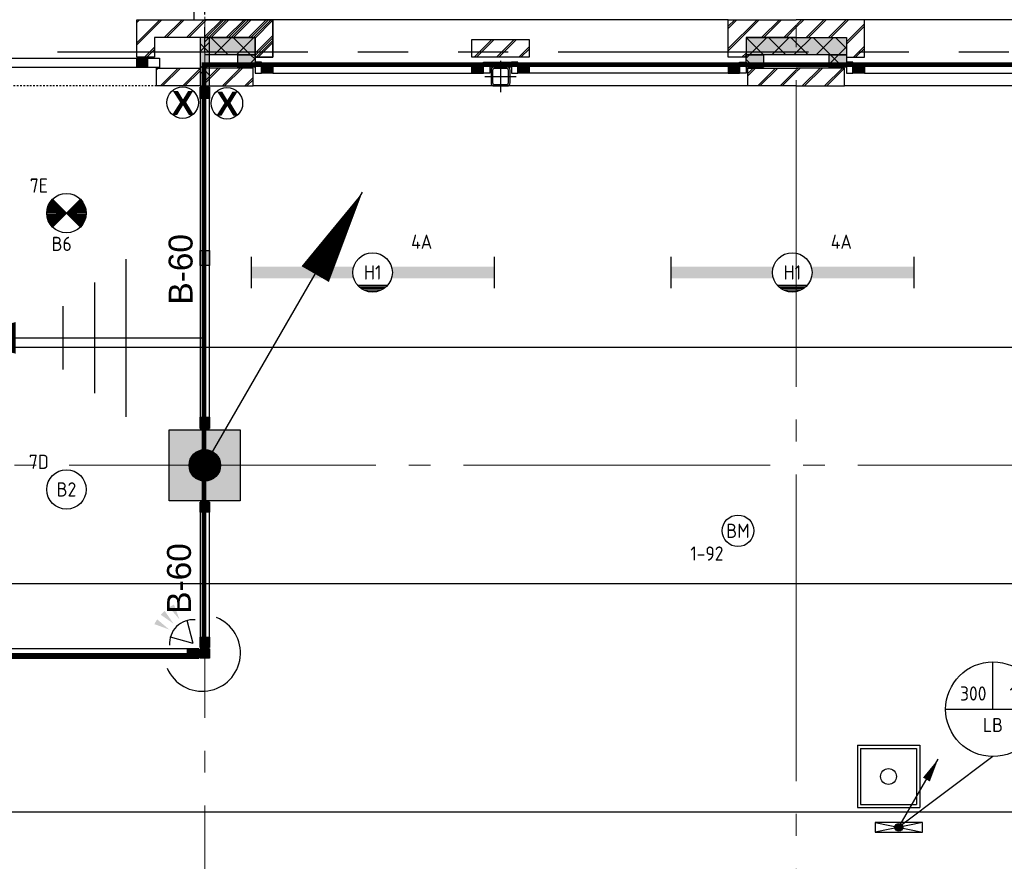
# Model space of a CAD drawing. Header units: millimetres. Extents: x -38031 to 123247, y -16330 to 129979.
# Tile 135 of 235: x 53186 to 59429, y 20565 to 25900. Entities that reach past the tile are written whole.
import ezdxf
from ezdxf.enums import TextEntityAlignment as Align

# ---------------------------------------------------------------- set-up
doc = ezdxf.new("R2010")
doc.units = ezdxf.units.MM
doc.header["$LTSCALE"] = 50
for name, pattern in [('HIDDEN', [9.525, 6.35, -3.175]), ('HIDDEN2', [4.7625, 3.175, -1.5875]), ('PHANTOM', [63.5, 31.75, -6.35, 6.35, -6.35, 6.35, -6.35]), ('STYLE_01', [0.41664, 0.20828, -0.20836]), ('STYLE_11', [5, 3.888855, -0.416718, 0.277786, -0.416641])]:
    doc.linetypes.add(name, pattern=pattern)
for name, color, linetype in [('AL$1A---_ALGEMEEN', 8, 'Continuous'), ('AM$1A---_ARCERING', 8, 'Continuous'), ('AT$1A---_TEKST100', 8, 'Continuous'), ('BOUWKUNDIG', 8, 'Continuous'), ('brandscheiding', 5, 'HIDDEN'), ('EB6511--_ATTRIB', 2, 'Continuous'), ('EL6121--', 3, 'Continuous'), ('EL6131--_KG', 3, 'Continuous'), ('EL6131--_LB', 3, 'Continuous'), ('EL6311--', 3, 'Continuous'), ('EL6311--NV', 7, 'Continuous'), ('EL6511--', 3, 'Continuous'), ('EL6521--', 3, 'Continuous'), ('EM6131--', 1, 'Continuous'), ('Kastenscheiding', 4, 'PHANTOM'), ('versterkte strook', 7, 'Continuous'), ('Vloerdoos verdieping', 51, 'Continuous')]:
    doc.layers.add(name, color=color, linetype=linetype)
doc.layers.add('stramien', color=1, linetype='STYLE_11', lineweight=15)
doc.styles.add('Arial', font='ARIAL.TTF')
doc.styles.add('Arial (bold)', font='ARIALBD.TTF')
doc.styles.add('BURO-018', font='iso.shx', dxfattribs={"height": 90})
pattern_1 = [(135, (0, 0), (70.7107, 70.7107), []), (45, (299.34, -299.34), (70.7107, -70.7107), [])]
pattern_2 = [(45, (0, 0), (70.7107, -70.7107), []), (45, (7.07, -7.07), (70.7107, -70.7107), [])]
pattern_3 = [(45, (-987936.49, -175784.82), (70.710678, -70.710678), []), (45, (-987929.42, -175791.89), (70.710678, -70.710678), [])]

# ---------------------------------------------------------------- blocks, each defined once
blk = doc.blocks.new('E00060')
at = {"color": 0, "linetype": 'Continuous'}
for q in [(-1.5, 3.6), (1.5, 3.6)]:
    blk.add_line((0, 1), q, dxfattribs=at)
blk.add_arc((0, 1), 3, 40.5288, 139.4712, dxfattribs=at)
for points in [[(-1.76, 6.21), (-1.08, 6.39), (-0.91, 4.38)], [(-0.35, 6.49), (0.35, 6.49), (0, 4.5)], [(1.08, 6.39), (1.76, 6.21), (0.91, 4.38)]]:
    blk.add_solid(points, dxfattribs=at)
at = {"color": 0, "linetype": 'Continuous', "style": 'BURO-018'}
for tag, p in [('E_TEXT1', (0, 9)), ('E_TEXT2', (5, 4))]:
    blk.add_attdef(tag, text='', height=1.8, dxfattribs=at).set_placement(p, align=Align.MIDDLE)
at = {"color": 0, "linetype": 'Continuous', "style": 'BURO-018', "flags": 1}
blk.add_attdef('E_MATCODE', text='', height=1.8, dxfattribs=at).set_placement((0, 0), align=Align.MIDDLE)
blk = doc.blocks.new('1115B6WD')
at = {"color": 0, "linetype": 'Continuous'}
for p, q in [((1.88, -1.65), (-1.88, -1.65)), ((1.68, -1.85), (-1.68, -1.85)), ((1.43, -2.05), (-1.43, -2.05)), ((1.09, -2.25), (-1.09, -2.25)), ((0.5, -2.45), (-0.5, -2.45))]:
    blk.add_line(p, q, dxfattribs=at)
blk = doc.blocks.new('1115B61540-WD2')
at = {"color": 0}
for p, q in [((-15.4, 2), (-15.4, -2)), ((15.4, 2), (15.4, -2))]:
    blk.add_line(p, q, dxfattribs=at)
at = {"color": 0, "linetype": 'Continuous'}
blk.add_circle((0, 0), 2.5, dxfattribs=at)
at = {"color": 0}
for points in [[(-2.5, 0.75), (-15.4, 0.75), (-2.5, -0.75), (-15.4, -0.75)], [(2.5, 0.75), (15.4, 0.75), (2.5, -0.75), (15.4, -0.75)]]:
    blk.add_solid(points, dxfattribs=at)
at = {"color": 0, "zscale": 100}
blk.add_blockref('1115B6WD', (0, 0), dxfattribs=at)
at = {"color": 0, "linetype": 'Continuous', "style": 'BURO-018'}
for tag, p in [('E_GKAST', (0, 8)), ('E_GROEP', (0, 5)), ('E_SGROEP', (4.5, 5)), ('E_ARMCODE', (0, 0)), ('E_SLET', (4.5, -3))]:
    blk.add_attdef(tag, text='', height=1.8, dxfattribs=at).set_placement(p, align=Align.MIDDLE)
blk = doc.blocks.new('1115B3A')
at = {"color": 0, "linetype": 'Continuous'}
blk.add_circle((0, 0), 2.5, dxfattribs=at)
at = {"color": 0, "linetype": 'Continuous', "style": 'BURO-018'}
for tag, p in [('E_GKAST', (0, 8)), ('E_GROEP', (0, 5)), ('E_SGROEP', (4.5, 5)), ('E_ARMCODE', (0, 0)), ('E_SLET', (4.5, -1))]:
    blk.add_attdef(tag, text='', height=1.8, dxfattribs=at).set_placement(p, align=Align.MIDDLE)
blk = doc.blocks.new('E00018')
at = {"color": 0, "linetype": 'Continuous'}
for p, q in [((-1.77, -1.77), (1.77, 1.77)), ((1.77, -1.77), (-1.77, 1.77))]:
    blk.add_line(p, q, dxfattribs=at)
at = {"color": 0, "linetype": 'Continuous', "const_width": 2.5}
for points in [[(-0.88, 0.88, -0.198912), (0, 1.25, -0.198912), (0.88, 0.88, -1)], [(-0.88, -0.88, 0.198912), (0, -1.25, 0.198912), (0.88, -0.88, 1)]]:
    blk.add_lwpolyline(points, format="xyb", dxfattribs=at)
blk = doc.blocks.new('1115B3A-NO1')
at = {"color": 0, "linetype": 'Continuous'}
blk.add_circle((0, 0), 2.5, dxfattribs=at)
at = {"color": 0, "zscale": 100}
blk.add_blockref('E00018', (0, 0), dxfattribs=at)
at = {"color": 0, "linetype": 'Continuous', "style": 'BURO-018'}
for tag, p in [('E_GKAST', (0, 8)), ('E_GROEP', (0, 5)), ('E_SGROEP', (4.5, 5)), ('E_ARMCODE', (0, 0)), ('E_SLET', (4.5, -1))]:
    blk.add_attdef(tag, text='', height=1.8, dxfattribs=at).set_placement(p, align=Align.MIDDLE)
blk = doc.blocks.new('E00103')
at = {"color": 0, "linetype": 'Continuous'}
for p, q in [((0, 6), (0, 12)), ((-6, 6), (6, 6))]:
    blk.add_line(p, q, dxfattribs=at)
blk.add_circle((0, 6), 6, dxfattribs=at)
at = {"color": 0, "linetype": 'Continuous', "style": 'BURO-018'}
for tag, p in [('E_TEXT1', (-2.5, 8)), ('E_TEXT3', (2.5, 8)), ('E_TEXT6', (0, 4))]:
    blk.add_attdef(tag, text='', height=1.8, dxfattribs=at).set_placement(p, align=Align.MIDDLE)
blk = doc.blocks.new('111201')
at = {"color": 0, "linetype": 'Continuous'}
blk.add_line((0, 0), (5, 8.66), dxfattribs=at)
blk.add_lwpolyline([(5, 8.66, 0, 1, 0), (3.5, 6.06, 1, 1, 0)], format="xyseb", dxfattribs=at)
at = {"color": 0, "const_width": 0.5}
blk.add_lwpolyline([(-0.25, 0, 1), (0.25, 0, 1)], format="xyb", close=True, dxfattribs=at)
at = {"color": 0, "linetype": 'Continuous'}
blk.add_circle((0, 0), 0.5, dxfattribs=at)
blk = doc.blocks.new('E00112')
at = {"color": 0, "linetype": 'Continuous'}
for p, q in [((0, 1), (-1, 1)), ((-1, 1), (-1, 0)), ((-1, 0), (0, 1)), ((-1, 1), (0, 0)), ((0, 0), (0, 1)), ((-1, 0), (0, 0))]:
    blk.add_line(p, q, dxfattribs=at)
blk = doc.blocks.new('0215A2')
at = {"color": 0, "linetype": 'Continuous'}
for p, q in [((0, -8), (0, 0)), ((-2.5, -2.5), (2.5, -2.5)), ((-1.75, -3.5), (1.75, -3.5)), ((-1, -4.5), (1, -4.5))]:
    blk.add_line(p, q, dxfattribs=at)
blk.add_lwpolyline([(0, -8, 0, 1, 0), (0, -6, 1, 1, 0)], format="xyseb", dxfattribs=at)
at = {"color": 0, "linetype": 'Continuous', "style": 'BURO-018', "flags": 1}
blk.add_attdef('E_MATCODE', text='', height=1.8, rotation=90, dxfattribs=at).set_placement((0, 0), align=Align.MIDDLE)
blk = doc.blocks.new('E00168')
at = {"color": 0, "linetype": 'Continuous'}
blk.add_line((0, 0), (5, 8.66), dxfattribs=at)
blk.add_lwpolyline([(5, 8.66, 0, 1, 0), (3.5, 6.062, 1, 1, 0)], format="xyseb", dxfattribs=at)
at = {"color": 0, "const_width": 0.5}
blk.add_lwpolyline([(-0.25, 0, 1), (0.25, 0, 1)], format="xyb", close=True, dxfattribs=at)
at = {"color": 0, "linetype": 'Continuous'}
blk.add_circle((0, 0), 0.5, dxfattribs=at)
blk = doc.blocks.new('E00123')
at = {"color": 0, "linetype": 'Continuous'}
blk.add_circle((0, 0), 2, dxfattribs=at)
at = {"color": 0, "linetype": 'Continuous', "style": 'BURO-018'}
for tag, p in [('E_TEXT1', (0, 4.5)), ('E_TEXT2', (0, 0))]:
    blk.add_attdef(tag, text='', height=1.8, dxfattribs=at).set_placement(p, align=Align.MIDDLE)
at = {"color": 0, "linetype": 'Continuous', "style": 'BURO-018', "flags": 1}
blk.add_attdef('E_MATCODE', (0, 0), '', height=1.8, dxfattribs=at)
blk = doc.blocks.new('DOORVOERDOOS')
at = {"layer": 'Vloerdoos verdieping'}
for p, q in [((-55, 395), (-55, 0)), ((-55, 395), (340, 395)), ((-35, 375), (320, 375)), ((-35, 375), (-35, 20)), ((320, 375), (320, 20)), ((340, 395), (340, 0)), ((-55, 0), (340, 0)), ((-35, 20), (320, 20))]:
    blk.add_line(p, q, dxfattribs=at)
blk.add_circle((142.5, 197.5), 50, dxfattribs=at)
blk = doc.blocks.new('zijdetail staalkozijn midden')
at = {"layer": 'AM$1A---_ARCERING', "linetype": 'Continuous', "lineweight": 0}
blk.add_hatch(color=256, dxfattribs=at).paths.add_polyline_path([(72.5, -153), (0, -153), (0, -213), (72.5, -213)])
at = {"layer": 'AL$1A---_ALGEMEEN', "color": 0}
blk.add_lwpolyline([(72.5, -153), (0, -153), (0, -213), (72.5, -213)], close=True, dxfattribs=at)
at = {"color": 0}
blk.add_wipeout([(72.5, -145), (113, -145), (113, -213), (72.5, -213)], dxfattribs=at).dxf.layer = 'AL$1A---_ALGEMEEN'
at = {"layer": 'AL$1A---_ALGEMEEN', "color": 0}
blk.add_lwpolyline([(72.5, -145), (113, -145), (113, -213), (72.5, -213)], close=True, dxfattribs=at)
blk = doc.blocks.new('st.k-120x120')
at = {"layer": 'AM$1A---_ARCERING', "linetype": 'Continuous', "lineweight": 0}
h = blk.add_hatch(color=256, dxfattribs=at)
edge = h.paths.add_edge_path()
edge.add_line((-40, -60), (40, -60))
edge.add_arc((40, -40), 20, 270, 360)
edge.add_line((60, -40), (60, 40))
edge.add_arc((40, 40), 20, 0, 90)
edge.add_line((40, 60), (-40, 60))
edge.add_arc((-40, 40), 20, 90, 180)
edge.add_line((-60, 40), (-60, -40))
edge.add_arc((-40, -40), 20, 180, 270)
edge = h.paths.add_edge_path(flags=16)
edge.add_line((-40, -50), (40, -50))
edge.add_arc((40, -40), 10, 270, 360)
edge.add_line((50, -40), (50, 40))
edge.add_arc((40, 40), 10, 0, 90)
edge.add_line((40, 50), (-40, 50))
edge.add_arc((-40, 40), 10, 90, 180)
edge.add_line((-50, 40), (-50, -40))
edge.add_arc((-40, -40), 10, 180, 270)
at = {"layer": 'AL$1A---_ALGEMEEN', "color": 0}
for p, q in [((0, 100), (0, -100)), ((-100, 0), (100, 0))]:
    blk.add_line(p, q, dxfattribs=at)
at = {"layer": 'AL$1A---_ALGEMEEN', "color": 0, "flags": 128}
blk.add_lwpolyline([(-40, -60), (40, -60, 0.414214), (60, -40), (60, 40, 0.414214), (40, 60), (-40, 60, 0.414214), (-60, 40), (-60, -40, 0.414214), (-40, -60, 0.414214)], format="xyb", dxfattribs=at)
blk.add_lwpolyline([(-40, -50), (40, -50, 0.414214), (50, -40), (50, 40, 0.414214), (40, 50), (-40, 50, 0.414214), (-50, 40), (-50, -40, 0.414214)], format="xyb", close=True, dxfattribs=at)
blk = doc.blocks.new('31x_staal-bg-2x mk112-p')
at = {"layer": 'AM$1A---_ARCERING', "linetype": 'Continuous', "lineweight": 0}
for points in [[(-3318.5, -113), (-3000, -113), (-3000, -223), (-3318.5, -223)], [(113, -113), (431.5, -113), (431.5, -223), (113, -223)], [(-1512, -270), (-1375, -270), (-1375, -300), (-1512, -300)]]:
    blk.add_hatch(color=256, dxfattribs=at).paths.add_polyline_path(points)
at = {"layer": 'AM$1A---_ARCERING', "linetype": 'Continuous', "lineweight": 5}
h = blk.add_hatch(dxfattribs=at)
h.set_pattern_fill('ISOLATIE', color=256, style=0, pattern_type=2)
h.set_pattern_definition(pattern_1)
edge = h.paths.add_edge_path()
edge.add_line((-3318.5, -113), (-3000, -113))
edge.add_line((-3000, -113), (-3000, -223))
edge.add_line((-3000, -223), (-3318.5, -223))
h = blk.add_hatch(dxfattribs=at)
h.set_pattern_fill('ISOLATIE', color=256, style=0, pattern_type=2)
h.set_pattern_definition(pattern_1)
h.paths.add_polyline_path([(113, -113), (431.5, -113), (431.5, -223), (113, -223)])
h = blk.add_hatch(dxfattribs=at)
h.set_pattern_fill('ISOLATIE', color=256, style=0, pattern_type=2)
h.set_pattern_definition(pattern_1)
h.paths.add_polyline_path([(-1512, -270), (-1375, -270), (-1375, -300), (-1512, -300)])
at = {"layer": 'AL$1A---_ALGEMEEN', "color": 0}
for p, q in [((0, 0), (-2887, 0)), ((113, -113), (431.5, -113))]:
    blk.add_line(p, q, dxfattribs=at)
blk.add_lwpolyline([(-3318.5, -113), (-3000, -113), (-3000, -223), (-3318.5, -223)], dxfattribs=at)
at = {"layer": 'AL$1A---_ALGEMEEN', "color": 0, "flags": 128}
blk.add_lwpolyline([(431.5, -223), (113, -223), (113, -113)], dxfattribs=at)
at = {"layer": 'AL$1A---_ALGEMEEN', "color": 0}
for points in [[(-1625, -278), (-2887, -278), (-2887, -338), (-1625, -338)], [(-1512, -270), (-1375, -270), (-1375, -300), (-1512, -300)]]:
    blk.add_lwpolyline(points, close=True, dxfattribs=at)
blk.add_blockref('zijdetail staalkozijn midden', (0, -125), dxfattribs=at)
at = {"color": 0}
for points in [[(-1625, -125), (-1262, -125), (-1262, -238), (-1625, -238)], [(-3012, -307), (-3318.5, -307), (-3318.5, -420), (-3012, -420)]]:
    blk.add_wipeout(points, dxfattribs=at).dxf.layer = 'AL$1A---_ALGEMEEN'
at = {"layer": 'AM$1A---_ARCERING', "linetype": 'Continuous', "lineweight": 5}
h = blk.add_hatch(dxfattribs=at)
h.set_pattern_fill('BAKSTEEN', color=256, style=0, pattern_type=2)
h.set_pattern_definition(pattern_2)
h.paths.add_polyline_path([(-1625, -125), (-1262, -125), (-1262, -238), (-1625, -238)])
at = {"layer": 'AM$1A---_ARCERING', "linetype": 'Continuous', "lineweight": 0}
blk.add_hatch(color=256, dxfattribs=at).paths.add_polyline_path([(113, -223), (223, -223), (223, -300), (113, -300)])
at = {"layer": 'AM$1A---_ARCERING', "linetype": 'Continuous', "lineweight": 5}
h = blk.add_hatch(dxfattribs=at)
h.set_pattern_fill('ISOLATIE', color=256, style=0, pattern_type=2)
h.set_pattern_definition(pattern_1)
h.paths.add_polyline_path([(113, -223), (223, -223), (223, -300), (113, -300)])
h = blk.add_hatch(dxfattribs=at)
h.set_pattern_fill('BAKSTEEN', color=256, style=0, pattern_type=2)
h.set_pattern_definition(pattern_2)
h.paths.add_polyline_path([(-3012, -307), (-3318.5, -307), (-3318.5, -420), (-3012, -420)])
at = {"layer": 'AL$1A---_ALGEMEEN', "color": 0}
for p, q in [((-3012, -307), (-3318.5, -307)), ((125, -420), (-3012, -420))]:
    blk.add_line(p, q, dxfattribs=at)
for points in [[(-1625, -125), (-1262, -125), (-1262, -238), (-1625, -238)], [(113, -223), (223, -223), (223, -300), (113, -300)], [(-1334.5, -278), (72.5, -278), (72.5, -338), (-1334.5, -338)]]:
    blk.add_lwpolyline(points, close=True, dxfattribs=at)
at = {"layer": 'AL$1A---_ALGEMEEN', "color": 0, "flags": 128}
blk.add_lwpolyline([(-3318.5, -420), (-3012, -420), (-3012, -307)], dxfattribs=at)
at = {"layer": 'AL$1A---_ALGEMEEN', "color": 0}
blk.add_blockref('st.k-120x120', (-1443.5, -360), dxfattribs=at)
at = {"color": 0}
blk.add_wipeout([(-3000, -238), (-2887, -238), (-2887, 0), (-3318.5, 0), (-3318.5, -113), (-3000, -113)], dxfattribs=at).dxf.layer = 'AL$1A---_ALGEMEEN'
at = {"layer": 'AM$1A---_ARCERING', "linetype": 'Continuous', "lineweight": 5}
h = blk.add_hatch(dxfattribs=at)
h.set_pattern_fill('BAKSTEEN', color=256, style=0, pattern_type=2)
h.set_pattern_definition(pattern_2)
h.paths.add_polyline_path([(-3000, -238), (-2887, -238), (-2887, 0), (-3318.5, 0), (-3318.5, -113), (-3000, -113)])
at = {"layer": 'AL$1A---_ALGEMEEN', "color": 0, "flags": 128}
for points in [[(-3000, -238), (-2887, -238), (-2887, 0), (-3318.5, 0)], [(-3318.5, -113), (-3000, -113), (-3000, -238)]]:
    blk.add_lwpolyline(points, dxfattribs=at)
at = {"layer": 'AL$1A---_ALGEMEEN', "color": 0, "xscale": -1}
for p in [(-2887, -125), (-1262, -125)]:
    blk.add_blockref('zijdetail staalkozijn midden', p, dxfattribs=at)
at = {"layer": 'AL$1A---_ALGEMEEN', "color": 0}
blk.add_blockref('zijdetail staalkozijn midden', (-1625, -125), dxfattribs=at)
at = {"color": 0}
for points in [[(113, -238), (0, -238), (0, 0), (431.5, 0), (431.5, -113), (113, -113)], [(125, -307), (431.5, -307), (431.5, -420), (125, -420)]]:
    blk.add_wipeout(points, dxfattribs=at).dxf.layer = 'AL$1A---_ALGEMEEN'
at = {"layer": 'AM$1A---_ARCERING', "linetype": 'Continuous', "lineweight": 5}
h = blk.add_hatch(dxfattribs=at)
h.set_pattern_fill('BAKSTEEN', color=256, style=0, pattern_type=2)
h.set_pattern_definition(pattern_2)
h.paths.add_polyline_path([(113, -238), (0, -238), (0, 0), (431.5, 0), (431.5, -113), (113, -113)])
at = {"layer": 'AM$1A---_ARCERING', "linetype": 'Continuous', "lineweight": 0}
blk.add_hatch(color=256, dxfattribs=at).paths.add_polyline_path([(-3110, -223), (-3000, -223), (-3000, -300), (-3110, -300)])
at = {"layer": 'AM$1A---_ARCERING', "linetype": 'Continuous', "lineweight": 5}
h = blk.add_hatch(dxfattribs=at)
h.set_pattern_fill('ISOLATIE', color=256, style=0, pattern_type=2)
h.set_pattern_definition(pattern_1)
h.paths.add_polyline_path([(-3110, -223), (-3000, -223), (-3000, -300), (-3110, -300)])
h = blk.add_hatch(dxfattribs=at)
h.set_pattern_fill('BAKSTEEN', color=256, style=0, pattern_type=2)
h.set_pattern_definition(pattern_2)
h.paths.add_polyline_path([(125, -307), (431.5, -307), (431.5, -420), (125, -420)])
at = {"layer": 'AL$1A---_ALGEMEEN', "color": 0}
blk.add_line((125, -307), (431.5, -307), dxfattribs=at)
at = {"layer": 'AL$1A---_ALGEMEEN', "color": 0, "flags": 128}
for points in [[(113, -238), (0, -238), (0, 0), (431.5, 0)], [(431.5, -113), (113, -113), (113, -238)], [(431.5, -420), (125, -420), (125, -307)]]:
    blk.add_lwpolyline(points, dxfattribs=at)
at = {"layer": 'AL$1A---_ALGEMEEN', "color": 0}
blk.add_lwpolyline([(-3110, -223), (-3000, -223), (-3000, -300), (-3110, -300)], close=True, dxfattribs=at)
blk = doc.blocks.new('Group-59')
at = {"layer": 'AL$1A---_ALGEMEEN', "color": 0}
blk.add_blockref('31x_staal-bg-2x mk112-p', (5067.5, -2675), dxfattribs=at)
blk.add_blockref('31x_staal-bg-2x mk112-p', (1317.5, -2675), dxfattribs=at)
blk = doc.blocks.new('31x_staal-K-mk 113-p')
at = {"layer": 'AM$1A---_ARCERING', "linetype": 'Continuous', "lineweight": 0}
blk.add_hatch(color=256, dxfattribs=at).paths.add_polyline_path([(0, -243), (70, -243), (70, -303), (0, -303)])
at = {"layer": 'AL$1A---_ALGEMEEN', "color": 0}
for points in [[(-6707, -243), (70, -243), (70, -303), (-6707, -303)], [(0, -243), (70, -243), (70, -303), (0, -303)]]:
    blk.add_lwpolyline(points, close=True, dxfattribs=at)
at = {"color": 0}
blk.add_wipeout([(70, -243), (145, -243), (145, -303), (70, -303)], dxfattribs=at).dxf.layer = 'AL$1A---_ALGEMEEN'
at = {"layer": 'AL$1A---_ALGEMEEN', "color": 0}
blk.add_lwpolyline([(70, -243), (145, -243), (145, -303), (70, -303)], close=True, dxfattribs=at)
blk = doc.blocks.new('21x_zaagwerk')
at = {"layer": 'AL$1A---_ALGEMEEN', "color": 0}
blk.add_circle((0, 0), 100, dxfattribs=at)
at = {"layer": 'AT$1A---_TEKST100', "insert": (-67.8, 73.6), "char_height": 151.525, "attachment_point": 1, "line_spacing_factor": 0.967741, "style": 'Arial (bold)'}
blk.add_mtext('{\\C256;\\lX}', dxfattribs=at)
blk = doc.blocks.new('Group-147')
at = {"layer": 'AM$1A---_ARCERING', "linetype": 'Continuous', "lineweight": 0}
for points in [[(-2031, -3103), (-1971, -3103), (-1971, -3175.5), (-2031, -3175.5)], [(-2031, -4137.5), (-1971, -4137.5), (-1971, -4232.5), (-2031, -4232.5)], [(-2031, -5194.5), (-1971, -5194.5), (-1971, -5267), (-2031, -5267)]]:
    blk.add_hatch(color=256, dxfattribs=at).paths.add_polyline_path(points)
at = {"layer": 'AL$1A---_ALGEMEEN', "color": 0}
for points in [[(-2031, -3103), (-1971, -3103), (-1971, -3175.5), (-2031, -3175.5)], [(-1971, -3103), (-2031, -3103), (-2031, -5267), (-1971, -5267)], [(-2031, -4137.5), (-1971, -4137.5), (-1971, -4232.5), (-2031, -4232.5)], [(-2031, -5194.5), (-1971, -5194.5), (-1971, -5267), (-2031, -5267)]]:
    blk.add_lwpolyline(points, close=True, dxfattribs=at)
blk = doc.blocks.new('txt-brandw.60')
at = {"color": 0}
blk.add_wipeout([(-223.3, -118.5), (223.3, -118.5), (223.3, 124.9), (-223.3, 124.9)], dxfattribs=at).dxf.layer = 'AL$1A---_ALGEMEEN'
at = {"layer": 'AT$1A---_TEKST100', "insert": (0, -112.2), "char_height": 151.525, "attachment_point": 8, "line_spacing_factor": 0.967741, "style": 'Arial'}
blk.add_mtext('{\\C256;\\lB-60}', dxfattribs=at)
blk = doc.blocks.new('32x_hout-mk 805a-p')
at = {"layer": 'AM$1A---_ARCERING', "linetype": 'Continuous', "lineweight": 0}
blk.add_hatch(color=256, dxfattribs=at).paths.add_polyline_path([(7481.5, 60), (7554, 60), (7554, 0), (7481.5, 0)])
at = {"layer": 'AL$1A---_ALGEMEEN', "color": 0}
for points in [[(0, 0), (7554, 0), (7554, 60), (0, 60)], [(7481.5, 60), (7554, 60), (7554, 0), (7481.5, 0)]]:
    blk.add_lwpolyline(points, close=True, dxfattribs=at)
blk = doc.blocks.new('200254 W 210 11-06-2007')
at = {"layer": 'AM$1A---_ARCERING', "linetype": 'Continuous', "lineweight": 0}
for points in [[(17936, -1687.6), (18386, -1687.6), (18386, -2137.6), (17936, -2137.6)], [(18131, -2145.6), (18191, -2145.6), (18191, -2210.6), (18131, -2210.6)], [(18131, -3002.6), (18191, -3002.6), (18191, -3067.6), (18131, -3067.6)], [(18131, -3075.6), (18191, -3075.6), (18191, -3135.6), (18131, -3135.6)]]:
    blk.add_hatch(color=256, dxfattribs=at).paths.add_polyline_path(points)
at = {"layer": 'AL$1A---_ALGEMEEN'}
blk.add_line((18091, 4462.3), (18091, 912.4), dxfattribs=at)
for points in [[(17936, -1687.6), (18386, -1687.6), (18386, -2137.6), (17936, -2137.6)], [(18191, -3067.6), (18191, -2145.6), (18131, -2145.6), (18131, -3067.6)], [(18131, -2145.6), (18191, -2145.6), (18191, -2210.6), (18131, -2210.6)], [(18131, -3002.6), (18191, -3002.6), (18191, -3067.6), (18131, -3067.6)], [(18131, -3075.6), (18191, -3075.6), (18191, -3135.6), (18131, -3135.6)]]:
    blk.add_lwpolyline(points, close=True, dxfattribs=at)
at = {"layer": 'stramien', "ltscale": 10}
blk.add_line((-37699, -1912.6), (65520.6, -1912.6), dxfattribs=at)
at = {"layer": 'AL$1A---_ALGEMEEN'}
for name, p in [('31x_staal-K-mk 113-p', (17729.5, 912.5)), ('Group-59', (20162, 3587.4)), ('21x_zaagwerk', (18019.9, 387.2))]:
    blk.add_blockref(name, p, dxfattribs=at)
at = {"layer": 'AL$1A---_ALGEMEEN', "rotation": 90}
for p in [(17973.2, -670), (17962.9, -2630)]:
    blk.add_blockref('txt-brandw.60', p, dxfattribs=at)
at = {"layer": 'AM$1A---_ARCERING', "linetype": 'Continuous', "lineweight": 5}
h = blk.add_hatch(dxfattribs=at)
h.set_pattern_fill('BAKSTEEN', color=256, scale=50, style=0, pattern_type=2)
h.set_pattern_definition(pattern_3)
h.paths.add_polyline_path([(17842.5, 674.4), (17729.5, 674.4), (17729.5, 912.4), (18592.5, 912.4), (18592.5, 674.4), (18479.5, 674.4), (18479.5, 799.4), (17842.5, 799.4)])
at = {"layer": 'AM$1A---_ARCERING', "linetype": 'Continuous', "lineweight": 0}
blk.add_hatch(color=256, dxfattribs=at).paths.add_polyline_path([(18131, 799.5), (18131, 492.4), (18191, 492.4), (18191, 799.5)])
at = {"layer": 'AM$1A---_ARCERING', "linetype": 'Continuous', "lineweight": 5}
h = blk.add_hatch(dxfattribs=at)
h.set_pattern_fill('ISOLATIE', color=256, scale=50, style=0, pattern_type=2)
h.set_pattern_definition([(135, (-987936.49, -175784.82), (70.710678, 70.710678), []), (45, (-987637.15, -176084.16), (70.710678, -70.710678), [])])
h.paths.add_polyline_path([(18131, 799.5), (18131, 492.4), (18191, 492.4), (18191, 799.5)])
h = blk.add_hatch(dxfattribs=at)
h.set_pattern_fill('BAKSTEEN', color=256, scale=50, style=0, pattern_type=2)
h.set_pattern_definition(pattern_3)
h.paths.add_polyline_path([(17854.5, 605.4), (18131, 605.4), (18131, 492.4), (17854.5, 492.4)])
at = {"layer": 'AL$1A---_ALGEMEEN', "linetype": 'STYLE_01'}
blk.add_line((17854.5, 492.4), (11013, 492.4), dxfattribs=at)
at = {"layer": 'AL$1A---_ALGEMEEN'}
for points in [[(17842.5, 674.4), (17729.5, 674.4), (17729.5, 912.4), (18592.5, 912.4), (18592.5, 674.4), (18479.5, 674.4), (18479.5, 799.4), (17842.5, 799.4)], [(18131, 799.5), (18131, 492.4), (18191, 492.4), (18191, 799.5)], [(17854.5, 605.4), (18131, 605.4), (18131, 492.4), (17854.5, 492.4)]]:
    blk.add_lwpolyline(points, close=True, dxfattribs=at)
blk.add_arc((18144.5, -3102.4), 242.6, 203.6347, 68.09578, dxfattribs=at)
at = {"layer": 'stramien', "ltscale": 10}
for p, q in [((18161, -41013.6), (18161, 36216.4)), ((21911, -38914.6), (21911, 22365.4))]:
    blk.add_line(p, q, dxfattribs=at)
at = {"layer": 'AL$1A---_ALGEMEEN'}
for name, p in [('Group-147', (20162, 3587.4)), ('21x_zaagwerk', (18300.9, 382.9)), ('32x_hout-mk 805a-p', (10569, -3135.6))]:
    blk.add_blockref(name, p, dxfattribs=at)
blk = doc.blocks.new('E-GK-GTC-1903C')
at = {"color": 0, "linetype": 'Continuous'}
blk.add_line((-0.5, -200), (0.5, -200), dxfattribs=at)

msp = doc.modelspace()

# ---------------------------------------------------------------- block references
at = {"layer": 'BOUWKUNDIG'}
msp.add_blockref('200254 W 210 11-06-2007', (36199, 24987.6), dxfattribs=at)

# ---------------------------------------------------------------- next in the draw order: linework, layer by layer
at = {"layer": 'brandscheiding', "const_width": 30}
msp.add_lwpolyline([(10177.2, 18459.4), (14104, 18459.4), (14104, 21275.1), (15943.1, 21275.1), (15943.1, 23107.5), (19548.7, 23107.5), (19548.7, 25606.5), (32071, 25606.5), (46771.2, 25606.5), (46771.2, 21869.2), (54354.4, 21869.2), (54354.4, 25614.3), (74096.2, 25614.3)], dxfattribs=at)
at = {"layer": 'EL6121--', "color": 5, "linetype": 'HIDDEN2'}
msp.add_line((54360, 23075), (54360, 29548.4), dxfattribs=at)
at = {"layer": 'EM6131--'}
msp.add_line((59357, 21228.6), (58760, 20780), dxfattribs=at)
at = {"layer": 'Kastenscheiding'}
msp.add_line((74063.3, 25693.4), (46752.5, 25693.4), dxfattribs=at)
at = {"layer": 'versterkte strook'}
for p, q in [((9253.9, 23825), (79178.7, 23825)), ((9253.9, 22325), (79178.7, 22325))]:
    msp.add_line(p, q, dxfattribs=at)

# ---------------------------------------------------------------- next in the draw order: block references
at = {"layer": 'EL6121--', "linetype": 'HIDDEN2', "xscale": 200, "yscale": 200, "zscale": 200}
msp.add_blockref('E00168', (54360, 23075), dxfattribs=at)
at = {"layer": 'EL6121--', "linetype": 'HIDDEN2', "xscale": 200, "yscale": 200, "zscale": 200, "rotation": 270}
msp.add_blockref('0215A2', (54360, 23883), dxfattribs=at)
at = {"layer": 'EL6131--_KG', "rotation": 180}
for p, xscale in [((42952.1, 20675), 26192.67345597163), ((69949.8, 20675), 27802.78287134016)]:
    msp.add_blockref('E-GK-GTC-1903C', p, dxfattribs=dict(at, xscale=xscale))
at = {"layer": 'EL6131--_LB', "xscale": 50, "yscale": 50, "zscale": 50}
msp.add_blockref('111201', (58760, 20780), dxfattribs=at)
at = {"layer": 'EL6131--_LB', "xscale": 60, "yscale": 300, "zscale": 60, "rotation": 270}
msp.add_blockref('E00112', (58610, 20750), dxfattribs=at)
at = {"layer": 'EL6311--'}
ref = msp.add_blockref('1115B61540-WD2', (55424, 24297.6), dxfattribs=dict(at, xscale=50, yscale=50, zscale=50))
ref.add_attrib('E_ARMCODE', 'H1', dxfattribs={"layer": '0', "color": 1, "linetype": 'Continuous', "height": 90, "style": 'BURO-018'}).set_placement((55424, 24297.6), align=Align.MIDDLE)
ref.add_attrib('E_GROEP', '4A', dxfattribs={"layer": '0', "color": 1, "linetype": 'Continuous', "height": 90, "style": 'BURO-018'}).set_placement((55735, 24492.6), align=Align.MIDDLE)
ref = msp.add_blockref('1115B61540-WD2', (58084.8, 24297.6), dxfattribs=dict(at, xscale=50, yscale=50, zscale=50))
ref.add_attrib('E_ARMCODE', 'H1', dxfattribs={"layer": '0', "color": 1, "linetype": 'Continuous', "height": 90, "style": 'BURO-018'}).set_placement((58084.8, 24297.6), align=Align.MIDDLE)
ref.add_attrib('E_GROEP', '4A', dxfattribs={"layer": '0', "color": 1, "linetype": 'Continuous', "height": 90, "style": 'BURO-018'}).set_placement((58395.8, 24492.6), align=Align.MIDDLE)
ref = msp.add_blockref('1115B3A', (53482.8, 22922.2), dxfattribs=dict(at, xscale=50, yscale=50, zscale=50, rotation=90))
ref.add_attrib('E_ARMCODE', 'B2', dxfattribs={"layer": '0', "color": 1, "linetype": 'Continuous', "height": 90, "style": 'BURO-018'}).set_placement((53482.8, 22922.2), align=Align.MIDDLE)
ref.add_attrib('E_GROEP', '7D', dxfattribs={"layer": '0', "color": 1, "linetype": 'Continuous', "height": 90, "style": 'BURO-018'}).set_placement((53307.8, 23097.2), align=Align.MIDDLE)
at = {"layer": 'EL6311--NV'}
ref = msp.add_blockref('1115B3A-NO1', (53482.8, 24673.6), dxfattribs=dict(at, xscale=50, yscale=50, zscale=50, rotation=90))
ref.add_attrib('E_ARMCODE', 'B6', dxfattribs={"layer": '0', "color": 1, "linetype": 'Continuous', "height": 90, "style": 'BURO-018'}).set_placement((53452.6, 24478.9), align=Align.MIDDLE)
ref.add_attrib('E_GROEP', '7E', dxfattribs={"layer": '0', "color": 1, "linetype": 'Continuous', "height": 90, "style": 'BURO-018'}).set_placement((53307.8, 24848.6), align=Align.MIDDLE)
at = {"layer": 'EL6511--'}
ref = msp.add_blockref('E00123', (57740.1, 22659.8), dxfattribs=dict(at, xscale=50, yscale=50, zscale=50))
ref.add_attrib('E_TEXT2', 'BM', dxfattribs={"layer": 'EB6511--_ATTRIB', "color": 1, "linetype": 'Continuous', "height": 90, "style": 'BURO-018'}).set_placement((57740.1, 22659.8), align=Align.MIDDLE)
ref.add_attrib('E_TEXT1', '1-92', dxfattribs={"layer": 'EB6511--_ATTRIB', "color": 1, "linetype": 'Continuous', "height": 90, "style": 'BURO-018'}).set_placement((57543.2, 22515.8), align=Align.MIDDLE)
at = {"layer": 'EL6521--', "xscale": 50.0000000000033, "yscale": 50, "zscale": 50, "rotation": 45}
msp.add_blockref('E00060', (54321.8, 21910.9), dxfattribs=at)
at = {"layer": 'EM6131--'}
ref = msp.add_blockref('E00103', (59357, 21228.6), dxfattribs=dict(at, xscale=50, yscale=50, zscale=50))
ref.add_attrib('E_TEXT1', '300', dxfattribs={"layer": '0', "color": 1, "linetype": 'Continuous', "height": 90, "style": 'BURO-018'}).set_placement((59232, 21628.6), align=Align.MIDDLE)
ref.add_attrib('E_TEXT3', '1', dxfattribs={"layer": '0', "color": 1, "linetype": 'Continuous', "height": 90, "style": 'BURO-018'}).set_placement((59482, 21628.6), align=Align.MIDDLE)
ref.add_attrib('E_TEXT6', 'LB', dxfattribs={"layer": '0', "color": 1, "linetype": 'Continuous', "height": 90, "style": 'BURO-018'}).set_placement((59357, 21428.6), align=Align.MIDDLE)
at = {"layer": 'Vloerdoos verdieping'}
msp.add_blockref('DOORVOERDOOS', (58552.3, 20904.8), dxfattribs=at)

doc.saveas('drawing.dxf')
